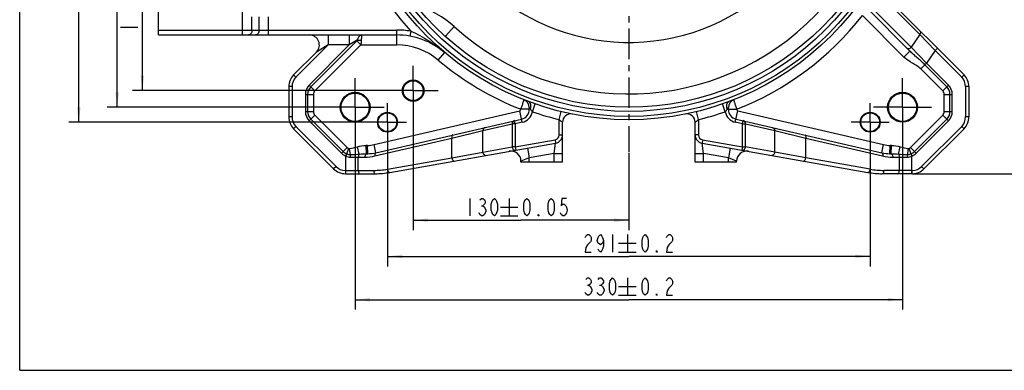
# Model space of a CAD drawing. Header units: millimetres. Extents: x 0 to 891, y 0 to 630.
# Tile 1 of 4: x 0 to 594, y 0 to 211. Entities that reach past the tile are written whole.
import ezdxf

# ---------------------------------------------------------------- set-up
doc = ezdxf.new("R2010")
doc.units = ezdxf.units.MM
doc.header["$LTSCALE"] = 49.005
doc.linetypes.add('CENTER', pattern=[0.6, 0.375, -0.075, 0.075, -0.075])
doc.layers.get('0').update_dxf_attribs({"linetype": 'CONTINUOUS'})
for name, color, linetype in [('0100180A0000_DXF_AXIS', 7, 'CONTINUOUS'), ('0100180A0000_DXF_DIMENSION', 7, 'CONTINUOUS'), ('0100180A0000_DXF_FORMAT', 7, 'CONTINUOUS'), ('0100180A0000DXF_CONTINUOUS_LINE', 7, 'CONTINUOUS')]:
    doc.layers.add(name, color=color, linetype=linetype)
doc.styles.get("Standard").update_dxf_attribs({"font": 'txt', "width": 0.7})
doc.dimstyles.new('DIMSTYLE_1', dxfattribs={"dimtxt": 10.5, "dimasz": 9, "dimexe": 2, "dimexo": 0.2, "dimgap": 0.875, "dimtad": 1, "dimdsep": 46, "dimtxsty": 'Standard', "dimblk": '_FILLED', "dimblk1": '_FILLED', "dimblk2": '_FILLED', "dimcen": 0.09, "dimclrt": 5, "dimazin": 2, "dimtp": 0.01, "dimtm": 0.01, "dimtfac": 1, "dimtofl": 0, "dimtmove": 0, "dimatfit": 3, "dimldrblk": '_FILLED', "dimfxl": 0, "dimtolj": 1, "dimarcsym": 0})
doc.dimstyles.new('DIMSTYLE_4', dxfattribs={"dimtxt": 10.5, "dimasz": 9, "dimexe": 2, "dimexo": 0.2, "dimgap": 0.875, "dimtad": 1, "dimdsep": 46, "dimtxsty": 'Standard', "dimblk": '_FILLED', "dimblk1": '_FILLED', "dimblk2": '_FILLED', "dimcen": 0.09, "dimclrt": 5, "dimazin": 2, "dimtol": 1, "dimtp": 0.05, "dimtm": 0.05, "dimtfac": 1, "dimtofl": 0, "dimtmove": 0, "dimatfit": 3, "dimldrblk": '_FILLED', "dimfxl": 0, "dimtolj": 1, "dimarcsym": 0})
doc.dimstyles.new('DIMSTYLE_5', dxfattribs={"dimtxt": 10.5, "dimasz": 9, "dimexe": 2, "dimexo": 0.2, "dimgap": 0.875, "dimtad": 1, "dimdsep": 46, "dimtxsty": 'Standard', "dimblk": '_FILLED', "dimblk1": '_FILLED', "dimblk2": '_FILLED', "dimcen": 0.09, "dimclrt": 5, "dimazin": 2, "dimtol": 1, "dimtp": 0.2, "dimtm": 0.2, "dimtfac": 1, "dimtofl": 0, "dimtmove": 0, "dimatfit": 3, "dimldrblk": '_FILLED', "dimfxl": 0, "dimtolj": 1, "dimarcsym": 0})

# ---------------------------------------------------------------- blocks, each defined once
blk = doc.blocks.new('_FILLED')
at = {"color": 0, "linetype": 'ByBlock'}
blk.add_solid([(0, 0), (-1, 0.117), (-1, -0.117)], dxfattribs=at)
blk = doc.blocks.new('*D5')
at = {"layer": '0100180A0000_DXF_DIMENSION', "color": 2, "linetype": 'Continuous'}
for p, q in [((67.93, 323.33), (120.99, 323.33)), ((73.93, 323.33), (73.93, 245.83)), ((73.93, 168.33), (73.93, 245.83)), ((236.59, 168.33), (67.93, 168.33))]:
    blk.add_line(p, q, dxfattribs=at)
at = {"layer": '0100180A0000_DXF_DIMENSION', "color": 2, "linetype": 'Continuous', "xscale": 9, "yscale": 9, "zscale": 9}
for p, rotation in [((73.93, 323.33), 90), ((73.93, 168.33), 270)]:
    blk.add_blockref('_FILLED', p, dxfattribs=dict(at, rotation=rotation))
blk = doc.blocks.new('*D6')
at = {"layer": '0100180A0000_DXF_DIMENSION', "color": 2, "linetype": 'Continuous'}
for p, q in [((201.59, 488.33), (52.78, 488.33)), ((58.78, 488.33), (58.78, 323.33)), ((58.78, 158.33), (58.78, 323.33)), ((201.59, 158.33), (52.78, 158.33))]:
    blk.add_line(p, q, dxfattribs=at)
at = {"layer": '0100180A0000_DXF_DIMENSION', "color": 2, "linetype": 'Continuous', "xscale": 9, "yscale": 9, "zscale": 9}
for p, rotation in [((58.78, 488.33), 90), ((58.78, 158.33), 270)]:
    blk.add_blockref('_FILLED', p, dxfattribs=dict(at, rotation=rotation))
blk = doc.blocks.new('*D7')
at = {"layer": '0100180A0000_DXF_DIMENSION', "color": 2, "linetype": 'Continuous'}
for p, q in [((221.09, 497.33), (29.65, 497.33)), ((35.65, 497.33), (35.65, 323.33)), ((35.65, 149.33), (35.65, 323.33)), ((221.09, 149.33), (29.65, 149.33))]:
    blk.add_line(p, q, dxfattribs=at)
at = {"layer": '0100180A0000_DXF_DIMENSION', "color": 2, "linetype": 'Continuous', "xscale": 9, "yscale": 9, "zscale": 9}
for p, rotation in [((35.65, 497.33), 90), ((35.65, 149.33), 270)]:
    blk.add_blockref('_FILLED', p, dxfattribs=dict(at, rotation=rotation))
blk = doc.blocks.new('*D8')
at = {"layer": '0100180A0000_DXF_DIMENSION', "color": 2, "linetype": 'Continuous'}
for p, q in [((202.19, 157.73), (202.19, 36.49)), ((532.19, 157.73), (532.19, 36.49)), ((202.19, 42.49), (367.19, 42.49)), ((532.19, 42.49), (367.19, 42.49))]:
    blk.add_line(p, q, dxfattribs=at)
at = {"layer": '0100180A0000_DXF_DIMENSION', "color": 2, "linetype": 'Continuous', "xscale": 9, "yscale": 9, "zscale": 9, "rotation": 180}
blk.add_blockref('_FILLED', (202.19, 42.49), dxfattribs=at)
at = {"layer": '0100180A0000_DXF_DIMENSION', "color": 2, "linetype": 'Continuous', "xscale": 9, "yscale": 9, "zscale": 9}
blk.add_blockref('_FILLED', (532.19, 42.49), dxfattribs=at)
blk = doc.blocks.new('*D9')
at = {"layer": '0100180A0000_DXF_DIMENSION', "color": 2, "linetype": 'Continuous'}
for p, q in [((221.69, 148.73), (221.69, 62.56)), ((512.69, 148.73), (512.69, 62.56)), ((221.69, 68.56), (367.19, 68.56)), ((512.69, 68.56), (367.19, 68.56))]:
    blk.add_line(p, q, dxfattribs=at)
at = {"layer": '0100180A0000_DXF_DIMENSION', "color": 2, "linetype": 'Continuous', "xscale": 9, "yscale": 9, "zscale": 9, "rotation": 180}
blk.add_blockref('_FILLED', (221.69, 68.56), dxfattribs=at)
at = {"layer": '0100180A0000_DXF_DIMENSION', "color": 2, "linetype": 'Continuous', "xscale": 9, "yscale": 9, "zscale": 9}
blk.add_blockref('_FILLED', (512.69, 68.56), dxfattribs=at)
blk = doc.blocks.new('*D10')
at = {"layer": '0100180A0000_DXF_DIMENSION', "color": 2, "linetype": 'Continuous'}
for p, q in [((237.19, 167.73), (237.19, 84.33)), ((367.19, 130.93), (367.19, 84.33)), ((237.19, 90.33), (302.19, 90.33)), ((367.19, 90.33), (302.19, 90.33))]:
    blk.add_line(p, q, dxfattribs=at)
at = {"layer": '0100180A0000_DXF_DIMENSION', "color": 2, "linetype": 'Continuous', "xscale": 9, "yscale": 9, "zscale": 9, "rotation": 180}
blk.add_blockref('_FILLED', (237.19, 90.33), dxfattribs=at)
at = {"layer": '0100180A0000_DXF_DIMENSION', "color": 2, "linetype": 'Continuous', "xscale": 9, "yscale": 9, "zscale": 9}
blk.add_blockref('_FILLED', (367.19, 90.33), dxfattribs=at)
blk = doc.blocks.new('*D14')
at = {"layer": '0100180A0000_DXF_DIMENSION', "color": 2, "linetype": 'Continuous'}
for p, q in [((538.34, 528.33), (636.69, 528.33)), ((630.69, 528.33), (630.69, 323.33)), ((630.69, 118.33), (630.69, 323.33)), ((538.34, 118.33), (636.69, 118.33))]:
    blk.add_line(p, q, dxfattribs=at)
at = {"layer": '0100180A0000_DXF_DIMENSION', "color": 2, "linetype": 'Continuous', "xscale": 9, "yscale": 9, "zscale": 9}
for p, rotation in [((630.69, 528.33), 90), ((630.69, 118.33), 270)]:
    blk.add_blockref('_FILLED', p, dxfattribs=dict(at, rotation=rotation))

msp = doc.modelspace()

# ---------------------------------------------------------------- linework, layer by layer
at = {"layer": '0100180A0000_DXF_AXIS', "color": 7, "linetype": 'CENTER'}
for p, q in [((367.189, 323.331), (367.189, 131.532)), ((237.189, 168.331), (237.189, 183.331)), ((202.189, 158.331), (202.189, 175.831)), ((532.189, 158.331), (532.189, 175.831)), ((237.189, 168.331), (222.189, 168.331)), ((237.189, 168.331), (252.189, 168.331)), ((237.189, 168.331), (237.189, 153.331)), ((221.689, 149.331), (221.689, 160.831)), ((512.689, 149.331), (512.689, 160.831)), ((202.189, 158.331), (184.689, 158.331)), ((202.189, 158.331), (219.689, 158.331)), ((202.189, 158.331), (202.189, 140.831)), ((532.189, 158.331), (514.689, 158.331)), ((532.189, 158.331), (549.689, 158.331)), ((532.189, 158.331), (532.189, 140.831)), ((221.689, 149.331), (210.189, 149.331)), ((221.689, 149.331), (233.189, 149.331)), ((221.689, 149.331), (221.689, 137.831)), ((512.689, 149.331), (501.189, 149.331)), ((512.689, 149.331), (524.189, 149.331)), ((512.689, 149.331), (512.689, 137.831))]:
    msp.add_line(p, q, dxfattribs=at)
at = {"layer": '0100180A0000_DXF_DIMENSION', "color": 5, "linetype": 'Continuous'}
for p, q in [((60.807, 206.53), (71.307, 206.53)), ((271.428, 103.453), (271.428, 92.953)), ((295.053, 103.453), (295.053, 92.953)), ((278.319, 99.078), (279.238, 99.078)), ((289.803, 98.203), (300.303, 98.203)), ((289.803, 92.953), (300.303, 92.953)), ((357.389, 81.685), (357.389, 71.185)), ((366.314, 81.685), (366.314, 71.185)), ((361.064, 76.435), (371.564, 76.435)), ((361.064, 71.185), (371.564, 71.185)), ((366.314, 55.617), (366.314, 45.117)), ((342.23, 51.242), (343.149, 51.242)), ((349.58, 51.242), (350.499, 51.242)), ((361.064, 50.367), (371.564, 50.367)), ((361.064, 45.117), (371.564, 45.117))]:
    msp.add_line(p, q, dxfattribs=at)
for points in [[(277.4, 102.578), (278.319, 103.453), (279.238, 103.453), (280.156, 102.578), (280.616, 101.703), (280.616, 100.828), (280.156, 99.953), (279.238, 99.078), (280.156, 98.203), (281.075, 96.453)], [(286.128, 92.953), (285.21, 93.828), (284.75, 94.703), (284.291, 96.453), (284.291, 99.953), (284.75, 101.703), (285.21, 102.578), (286.128, 103.453), (287.047, 102.578), (287.506, 101.703), (287.966, 99.953), (287.966, 96.453), (287.506, 94.703), (287.047, 93.828), (286.128, 92.953)], [(305.728, 92.953), (304.81, 93.828), (304.35, 94.703), (303.891, 96.453), (303.891, 99.953), (304.35, 101.703), (304.81, 102.578), (305.728, 103.453), (306.647, 102.578), (307.106, 101.703), (307.566, 99.953), (307.566, 96.453), (307.106, 94.703), (306.647, 93.828), (305.728, 92.953)], [(320.428, 92.953), (319.51, 93.828), (319.05, 94.703), (318.591, 96.453), (318.591, 99.953), (319.05, 101.703), (319.51, 102.578), (320.428, 103.453), (321.347, 102.578), (321.806, 101.703), (322.266, 99.953), (322.266, 96.453), (321.806, 94.703), (321.347, 93.828), (320.428, 92.953)], [(329.616, 103.453), (326.86, 103.453), (326.4, 99.078), (327.319, 99.953), (328.238, 99.953), (329.156, 99.078), (329.616, 98.203), (330.075, 96.453), (329.616, 94.703), (329.156, 93.828), (328.238, 92.953), (327.319, 92.953), (326.4, 93.828), (325.941, 94.703)], [(281.075, 96.453), (281.075, 95.578), (280.156, 93.828)], [(280.156, 93.828), (279.238, 92.953), (278.319, 92.953), (277.4, 93.828), (276.941, 94.703)], [(313.078, 92.953), (312.619, 92.953), (312.619, 93.828), (313.078, 92.953)], [(340.852, 79.935), (341.311, 80.81), (342.23, 81.685), (343.149, 81.685), (344.068, 80.81), (344.527, 79.935), (344.527, 78.185), (344.068, 77.31), (342.23, 75.56)], [(351.877, 78.185), (351.418, 76.435), (350.039, 75.56), (348.661, 76.435), (348.202, 78.185), (348.661, 79.935), (349.121, 80.81), (350.039, 81.685), (350.958, 80.81), (351.418, 79.935), (351.877, 78.185), (351.877, 74.685), (351.418, 72.935), (350.958, 72.06), (350.039, 71.185), (349.121, 72.06), (348.661, 72.935)], [(376.989, 71.185), (376.071, 72.06), (375.611, 72.935), (375.152, 74.685), (375.152, 78.185), (375.611, 79.935), (376.071, 80.81), (376.989, 81.685), (377.908, 80.81), (378.368, 79.935), (378.827, 78.185), (378.827, 74.685), (378.368, 72.935), (377.908, 72.06), (376.989, 71.185)], [(389.852, 79.935), (390.311, 80.81), (391.23, 81.685), (392.149, 81.685), (393.068, 80.81), (393.527, 79.935), (393.527, 78.185), (393.068, 77.31), (391.23, 75.56)], [(342.23, 75.56), (341.311, 73.81), (340.852, 71.185), (344.527, 71.185)], [(384.339, 71.185), (383.88, 71.185), (383.88, 72.06), (384.339, 71.185)], [(391.23, 75.56), (390.311, 73.81), (389.852, 71.185), (393.527, 71.185)], [(341.311, 54.742), (342.23, 55.617), (343.149, 55.617), (344.068, 54.742), (344.527, 53.867), (344.527, 52.992), (344.068, 52.117), (343.149, 51.242), (344.068, 50.367)], [(348.661, 54.742), (349.58, 55.617), (350.499, 55.617), (351.418, 54.742), (351.877, 53.867), (351.877, 52.992), (351.418, 52.117), (350.499, 51.242), (351.418, 50.367), (352.336, 48.617)], [(357.389, 45.117), (356.471, 45.992), (356.011, 46.867), (355.552, 48.617), (355.552, 52.117), (356.011, 53.867), (356.471, 54.742), (357.389, 55.617), (358.308, 54.742), (358.768, 53.867), (359.227, 52.117), (359.227, 48.617), (358.768, 46.867), (358.308, 45.992), (357.389, 45.117)], [(376.989, 45.117), (376.071, 45.992), (375.611, 46.867), (375.152, 48.617), (375.152, 52.117), (375.611, 53.867), (376.071, 54.742), (376.989, 55.617), (377.908, 54.742), (378.368, 53.867), (378.827, 52.117), (378.827, 48.617), (378.368, 46.867), (377.908, 45.992), (376.989, 45.117)], [(389.852, 53.867), (390.311, 54.742), (391.23, 55.617), (392.149, 55.617), (393.068, 54.742), (393.527, 53.867), (393.527, 52.117), (393.068, 51.242), (391.23, 49.492)], [(344.986, 47.742), (344.068, 45.992), (343.149, 45.117), (342.23, 45.117), (341.311, 45.992), (340.852, 46.867)], [(344.068, 50.367), (344.986, 48.617), (344.986, 47.742)], [(352.336, 48.617), (352.336, 47.742), (351.418, 45.992)], [(391.23, 49.492), (390.311, 47.742), (389.852, 45.117), (393.527, 45.117)], [(351.418, 45.992), (350.499, 45.117), (349.58, 45.117), (348.661, 45.992), (348.202, 46.867)], [(384.339, 45.117), (383.88, 45.117), (383.88, 45.992), (384.339, 45.117)]]:
    msp.add_lwpolyline(points, dxfattribs=at)
at = {"layer": '0100180A0000_DXF_FORMAT', "color": 7, "linetype": 'Continuous'}
for q in [(0, 630), (891, 0)]:
    msp.add_line((0, 0), q, dxfattribs=at)
at = {"layer": '0100180A0000DXF_CONTINUOUS_LINE', "color": 7, "linetype": 'Continuous'}
for p, q in [((83.689, 201.831), (83.689, 444.831)), ((516.885, 230.204), (569.261, 177.828)), ((536.597, 192.107), (510.825, 217.879)), ((83.689, 201.831), (227.247, 201.831)), ((178.878, 191.588), (165.118, 177.828)), ((162.189, 170.757), (162.189, 152.473)), ((572.189, 170.757), (572.189, 152.473)), ((307.189, 158.16), (307.189, 157.091)), ((427.189, 157.091), (427.189, 158.16)), ((214.725, 130.972), (302.539, 151.245)), ((327.189, 125.331), (327.189, 149.316)), ((407.189, 125.331), (407.189, 149.316)), ((431.84, 151.245), (519.654, 130.972)), ((165.118, 145.402), (189.261, 121.26)), ((569.261, 145.402), (545.118, 121.26)), ((223.066, 119.09), (323.058, 136.722)), ((411.321, 136.722), (511.313, 119.09)), ((302.189, 125.331), (302.189, 125.891)), ((327.189, 125.331), (302.189, 125.331)), ((432.189, 125.331), (407.189, 125.331)), ((432.189, 125.331), (432.189, 125.891)), ((196.332, 118.331), (214.384, 118.331)), ((538.047, 118.331), (519.995, 118.331))]:
    msp.add_line(p, q, dxfattribs=at)
at = {"layer": '0100180A0000DXF_CONTINUOUS_LINE', "color": 9, "linetype": 'Continuous'}
for p, q in [((513.7, 231.052), (542.542, 202.209)), ((537.474, 194.55), (508.605, 223.418)), ((134.376, 201.831), (134.376, 215.831)), ((140.033, 204.831), (140.033, 212.831)), ((144.346, 204.831), (144.346, 212.831)), ((150.003, 201.831), (150.003, 212.834)), ((533.06, 188.573), (508.002, 213.631)), ((83.689, 204.831), (227.247, 204.831)), ((185.949, 201.831), (185.949, 195.831)), ((198.677, 201.831), (198.677, 195.831)), ((227.247, 195.831), (227.247, 204.831)), ((235.717, 204.077), (235.188, 201.125)), ((261.912, 206.859), (256.848, 201.256)), ((542.542, 202.209), (537.474, 194.55)), ((542.542, 202.209), (551.768, 192.492)), ((203.131, 198.305), (175.522, 170.696)), ((203.495, 198.722), (198.677, 195.831)), ((203.131, 198.305), (205.605, 195.831)), ((185.949, 195.831), (166.533, 176.414)), ((198.677, 195.831), (174.533, 171.686)), ((205.606, 195.831), (177.997, 168.222)), ((185.949, 195.831), (178.878, 191.588)), ((198.677, 195.831), (185.949, 195.831)), ((205.606, 195.831), (227.247, 195.831)), ((252.34, 186.686), (256.2, 191.279)), ((536.596, 192.108), (533.06, 188.573)), ((546.7, 184.832), (537.474, 194.55)), ((551.768, 192.492), (546.7, 184.832)), ((553.182, 193.907), (551.768, 192.493)), ((551.768, 192.492), (567.846, 176.414)), ((546.7, 184.833), (543.235, 181.369)), ((559.846, 171.686), (546.7, 184.832)), ((556.382, 168.222), (543.235, 181.369)), ((558.857, 170.696), (545.71, 183.843)), ((166.533, 176.414), (165.118, 177.828)), ((569.261, 177.828), (567.846, 176.414)), ((164.189, 170.757), (162.189, 170.757)), ((164.189, 170.757), (164.189, 152.473)), ((177.997, 168.222), (174.533, 171.686)), ((556.382, 168.222), (559.846, 171.686)), ((572.189, 170.757), (570.189, 170.757)), ((570.189, 170.757), (570.189, 152.473)), ((172.189, 166.029), (172.189, 155.787)), ((172.189, 166.029), (177.088, 166.029)), ((173.589, 166.029), (173.589, 155.787)), ((177.088, 166.029), (177.088, 155.787)), ((309.053, 155.621), (310.691, 160.346)), ((425.326, 155.621), (423.688, 160.346)), ((557.291, 166.029), (562.189, 166.029)), ((557.291, 155.787), (557.291, 166.029)), ((560.79, 155.787), (560.79, 166.029)), ((562.189, 155.787), (562.189, 166.029)), ((172.189, 155.787), (177.088, 155.787)), ((213.6, 135.843), (301.414, 156.117)), ((302.989, 149.296), (301.414, 156.117)), ((307.985, 157.091), (307.189, 157.091)), ((325.189, 150.871), (326.373, 155.729)), ((409.189, 150.871), (408.006, 155.729)), ((426.394, 157.091), (427.189, 157.091)), ((431.39, 149.296), (432.965, 156.117)), ((432.965, 156.117), (520.779, 135.843)), ((557.291, 155.787), (562.189, 155.787)), ((164.189, 152.473), (162.189, 152.473)), ((174.533, 150.13), (177.997, 153.594)), ((174.533, 150.13), (193.988, 130.674)), ((175.522, 151.12), (194.978, 131.664)), ((177.997, 153.594), (197.453, 134.138)), ((298.724, 148.312), (298.274, 150.26)), ((302.989, 149.296), (298.724, 148.312)), ((325.189, 141.646), (325.19, 150.871)), ((409.189, 150.871), (409.189, 141.646)), ((435.655, 148.312), (431.39, 149.296)), ((435.655, 148.312), (436.105, 150.26)), ((536.926, 134.138), (556.382, 153.594)), ((539.401, 131.664), (558.857, 151.12)), ((540.39, 130.674), (559.846, 150.13)), ((556.382, 153.594), (559.846, 150.13)), ((572.189, 152.473), (570.189, 152.473)), ((166.533, 146.816), (165.118, 145.402)), ((166.533, 146.816), (190.675, 122.674)), ((260.567, 139.733), (279.205, 144.251)), ((279.205, 144.251), (296.792, 148.312)), ((279.205, 131.361), (279.205, 144.251)), ((298.724, 148.312), (296.792, 148.312)), ((296.792, 148.312), (296.792, 134.462)), ((298.724, 148.312), (298.724, 134.462)), ((435.655, 148.312), (437.587, 148.312)), ((435.655, 134.462), (435.655, 148.312)), ((437.587, 148.312), (455.174, 144.251)), ((437.587, 134.462), (437.587, 148.312)), ((455.174, 131.361), (455.174, 144.251)), ((455.174, 144.251), (473.812, 139.733)), ((567.846, 146.816), (543.704, 122.674)), ((569.261, 145.402), (567.846, 146.816)), ((214.175, 129.023), (260.567, 139.733)), ((260.567, 127.91), (260.567, 139.733)), ((298.724, 134.462), (322.71, 138.691)), ((322.19, 130.476), (323.058, 136.722)), ((322.71, 138.691), (323.058, 136.722)), ((325.189, 141.646), (327.189, 141.646)), ((409.189, 141.646), (407.189, 141.646)), ((411.669, 138.691), (411.321, 136.722)), ((412.189, 130.477), (411.321, 136.722)), ((411.669, 138.691), (435.655, 134.462)), ((473.812, 139.733), (520.204, 129.023)), ((473.812, 127.91), (473.812, 139.733)), ((193.988, 130.674), (197.453, 134.138)), ((196.634, 128.919), (198.479, 133.457)), ((199.402, 129.785), (198.793, 133.419)), ((204.685, 130.118), (203.563, 134.585)), ((209.03, 130.326), (208.851, 135.313)), ((209.794, 130.34), (209.656, 135.339)), ((214.725, 130.972), (213.6, 135.843)), ((260.567, 127.91), (279.205, 131.361)), ((279.205, 131.361), (296.792, 134.462)), ((298.724, 134.462), (296.792, 134.462)), ((298.724, 134.462), (299.071, 132.492)), ((306.148, 133.74), (307.189, 127.831)), ((428.231, 133.74), (427.189, 127.831)), ((435.655, 134.462), (435.308, 132.492)), ((435.655, 134.462), (437.587, 134.462)), ((455.174, 131.361), (437.587, 134.462)), ((473.812, 127.91), (455.174, 131.361)), ((519.654, 130.972), (520.779, 135.843)), ((524.585, 130.34), (524.723, 135.339)), ((525.349, 130.326), (525.528, 135.313)), ((529.694, 130.118), (530.816, 134.585)), ((535.9, 133.457), (537.745, 128.919)), ((536.926, 134.138), (540.39, 130.674)), ((196.634, 118.331), (196.635, 128.919)), ((199.291, 128.331), (208.101, 128.331)), ((204.134, 120.331), (204.134, 128.331)), ((221.719, 121.06), (260.567, 127.91)), ((307.189, 127.831), (302.189, 125.892)), ((322.189, 130.476), (307.189, 127.831)), ((307.189, 125.331), (307.189, 127.831)), ((322.189, 130.476), (327.189, 130.476)), ((322.189, 125.331), (322.189, 130.476)), ((407.189, 130.476), (412.189, 130.476)), ((427.19, 127.831), (412.189, 130.477)), ((412.189, 125.331), (412.189, 130.477)), ((427.189, 125.331), (427.19, 127.831)), ((432.066, 125.939), (427.19, 127.831)), ((432.189, 125.891), (432.066, 125.939)), ((512.66, 121.06), (473.812, 127.91)), ((526.278, 128.331), (535.088, 128.331)), ((530.245, 128.331), (530.245, 120.331)), ((537.745, 118.331), (537.744, 128.919)), ((190.675, 122.674), (189.261, 121.26)), ((196.332, 120.331), (213.384, 120.331)), ((196.332, 120.331), (196.332, 118.331)), ((538.047, 120.331), (520.995, 120.331)), ((538.047, 118.331), (538.047, 120.331)), ((545.118, 121.26), (543.704, 122.674))]:
    msp.add_line(p, q, dxfattribs=at)
at = {"layer": '0100180A0000DXF_CONTINUOUS_LINE', "color": 7, "linetype": 'Continuous'}
for centre, radius in [((367.189, 323.331), 172.5), ((367.189, 323.331), 167.5), ((367.189, 323.331), 165), ((237.189, 168.331), 6.5), ((237.189, 168.331), 6), ((202.189, 158.331), 9), ((202.189, 158.331), 8.5), ((532.189, 158.331), 9), ((532.189, 158.331), 8.5), ((221.689, 149.331), 6), ((221.689, 149.331), 5.625), ((512.689, 149.331), 6), ((512.689, 149.331), 5.625)]:
    msp.add_circle(centre, radius, dxfattribs=at)
at = {"layer": '0100180A0000DXF_CONTINUOUS_LINE', "color": 9, "linetype": 'Continuous'}
msp.add_circle((367.189, 323.331), 170.5, dxfattribs=at)
for centre, radius, start, end in [((367.189, 323.331), 157, 227.890141, 132.109859), ((367.189, 323.331), 126, 188.21316, 171.786839), ((367.189, 323.331), 177.5, 137.78992, 222.210123), ((223.02, 163.831), 58, 47.890141, 73.3629), ((367.189, 323.331), 178.5, 291.355019, 322.079666), ((227.247, 156.831), 48, 79.834861, 90), ((227.247, 156.831), 39, 49.95303, 90), ((367.189, 323.331), 178.5, 229.95303, 248.644981), ((172.189, 170.757), 8, 135, 180), ((562.189, 170.757), 8, 0, 45), ((180.189, 166.029), 8, 135, 180), ((180.189, 166.029), 6.6, 135, 180), ((180.189, 166.029), 3.101, 135, 180), ((554.189, 166.029), 3.101, 0, 45), ((554.189, 166.029), 6.6, 0, 45), ((554.189, 166.029), 8, 0, 45), ((180.189, 155.787), 8, 180, 225), ((180.189, 155.787), 6.6, 180, 225), ((180.189, 155.787), 3.101, 180, 225), ((301.189, 157.091), 1, 283, 359.709693), ((301.189, 157.091), 8, 283, 349.412522), ((353.686, 191.964), 57.486, 216.971696, 217.345729), ((367.189, 323.331), 177.5, 250.881202, 256.312892), ((367.189, 323.331), 177.5, 283.687108, 289.118798), ((433.189, 157.091), 8, 190.587477, 257), ((380.424, 192.17), 57.825, 322.653728, 323.374023), ((433.189, 157.091), 1, 180.290308, 257), ((554.189, 155.787), 3.101, 315, 360), ((554.189, 155.787), 6.6, 315, 360), ((554.189, 155.787), 8, 315, 360), ((172.189, 152.473), 8, 180, 225), ((562.189, 152.473), 8, 315, 360), ((322.189, 141.646), 3, 280, 360), ((412.189, 141.646), 3, 180, 260), ((199.645, 136.331), 8, 225, 247.893364), ((199.645, 136.331), 6.6, 225, 247.890748), ((199.645, 136.331), 3.101, 225, 247.908188), ((212.409, 35.855), 99.521, 91.585364, 92.048593), ((209.101, 155.331), 20, 271.589072, 283), ((525.278, 155.331), 20, 257, 268.410928), ((521.971, 35.883), 99.493, 87.951313, 88.414674), ((1670.294, -58.767), 1150.868, 170.387026, 170.570483), ((534.734, 136.331), 3.101, 292.090219, 315), ((534.734, 136.331), 6.6, 292.109171, 315), ((534.734, 136.331), 8, 292.107011, 315), ((208.091, 155.419), 27.088, 270.021147, 282.978853), ((208.544, 175.459), 45.136, 270.616535, 271.587252), ((526.288, 155.419), 27.088, 257.021147, 269.978853), ((525.835, 175.461), 45.138, 268.412702, 269.383378), ((196.332, 128.331), 8, 225, 270), ((213.376, 168.422), 48.091, 270.00949, 279.99051), ((521.003, 168.423), 48.093, 260.009652, 269.990348), ((538.047, 128.331), 8, 270, 315)]:
    msp.add_arc(centre, radius, start, end, dxfattribs=at)
at = {"layer": '0100180A0000DXF_CONTINUOUS_LINE', "color": 7, "linetype": 'Continuous'}
for centre, radius, start, end in [((174.636, 195.831), 6, 315, 90), ((227.247, 156.831), 45, 49.95303, 90), ((172.189, 170.757), 10, 135, 180), ((562.189, 170.757), 10, 0, 45), ((302.189, 158.16), 5, 0.00001, 68.518744), ((432.189, 158.16), 5, 111.481278, 180), ((301.189, 157.091), 6, 283, 360), ((433.189, 157.091), 6, 180, 257), ((172.189, 152.473), 10, 180, 225), ((332.189, 149.316), 5, 78.627718, 180), ((402.19, 149.316), 5, 0.000162, 101.373305), ((562.189, 152.473), 10, 315, 360), ((322.189, 141.646), 5, 280, 360), ((412.189, 141.646), 5, 180, 260), ((209.101, 155.331), 25, 271.589036, 283.000167), ((296.189, 125.891), 6, 0, 100), ((438.189, 125.891), 6, 80, 179.999967), ((525.278, 155.331), 25, 256.999857, 268.410953), ((196.332, 128.331), 10, 225, 270), ((214.384, 168.331), 50, 270, 280), ((519.995, 168.331), 50, 260, 270), ((538.047, 128.331), 10, 270, 315)]:
    msp.add_arc(centre, radius, start, end, dxfattribs=at)
at = {"layer": '0100180A0000DXF_CONTINUOUS_LINE', "color": 9, "linetype": 'Continuous'}
for points, knots in [([(140.033, 204.831), (140.033, 204.444), (139.932, 203.694), (139.488, 202.712), (138.796, 202.013), (138.192, 201.831), (137.911, 201.831)], [0, 0, 0, 0, 0.2879697, 0.5553441, 0.7905332, 1, 1, 1, 1]), ([(144.346, 204.831), (144.346, 204.444), (144.245, 203.694), (143.801, 202.712), (143.11, 202.013), (142.506, 201.831), (142.225, 201.831)], [0, 0, 0, 0, 0.2879697, 0.5553441, 0.7905332, 1, 1, 1, 1]), ([(206.161, 201.831), (205.89, 201.83), (205.11, 201.591), (204.126, 200.452), (203.68, 199.359), (203.495, 198.722)], [0, 0, 0, 0, 0.1874299, 0.5396247, 1, 1, 1, 1]), ([(206.161, 201.831), (206.138, 201.83), (206.103, 201.736), (206.079, 201.592), (206.041, 201.321), (206.009, 200.967), (205.977, 200.515), (205.937, 199.758), (205.916, 199.15), (205.904, 198.722)], [0, 0, 0, 0, 0.0216432, 0.0735195, 0.1579393, 0.2734974, 0.4181966, 0.5896201, 1, 1, 1, 1]), ([(235.718, 204.077), (239.5, 202.544), (246.646, 198.674), (253.144, 193.848), (256.2, 191.279)], [0, 0, 0, 0, 0.5054401, 1, 1, 1, 1]), ([(542.505, 204.584), (542.789, 204.299), (543.127, 203.42), (542.804, 202.565), (542.542, 202.209)], [0, 0, 0, 0, 0.4768986, 1, 1, 1, 1]), ([(203.495, 198.722), (203.683, 198.749), (204.484, 198.832), (205.295, 198.799), (205.904, 198.722)], [0, 0, 0, 0, 0.2364228, 1, 1, 1, 1]), ([(205.904, 198.722), (205.898, 198.493), (205.848, 197.525), (205.725, 196.562), (205.606, 195.831)], [0, 0, 0, 0, 0.2359122, 1, 1, 1, 1]), ([(534.608, 194.096), (534.786, 193.918), (535.256, 193.645), (536.36, 193.591), (537.143, 194.099), (537.474, 194.55)], [0, 0, 0, 0, 0.2341793, 0.4804859, 1, 1, 1, 1]), ([(545.71, 183.843), (544.206, 185.347), (541.878, 187.455), (538.76, 190.115), (537.28, 191.425), (536.598, 192.106)], [0, 0, 0, 0, 0.5186275, 0.764858, 1, 1, 1, 1]), ([(543.235, 181.369), (542.5, 182.105), (540.825, 183.375), (537.211, 185.411), (534.53, 187.103), (533.06, 188.573)], [0, 0, 0, 0, 0.2500869, 0.5004883, 1, 1, 1, 1]), ([(302.189, 157.086), (302.307, 157.458), (302.54, 158.189), (302.878, 159.249), (303.19, 160.226), (303.465, 161.082), (303.665, 161.706), (303.798, 162.119), (303.875, 162.362), (303.936, 162.541), (303.978, 162.701), (304.007, 162.742), (304.016, 162.822), (304.02, 162.813)], [0, 0, 0, 0, 0.1947302, 0.3823883, 0.5551842, 0.706709, 0.8311974, 0.8816909, 0.9237191, 0.9568541, 0.980739, 0.9951786, 1, 1, 1, 1]), ([(307.986, 157.091), (308.11, 157.613), (308.252, 158.623), (308.122, 160.036), (307.643, 161.172), (307.04, 161.657), (306.727, 161.774)], [0, 0, 0, 0, 0.3083908, 0.5809577, 0.8079357, 1, 1, 1, 1]), ([(426.394, 157.091), (426.269, 157.613), (426.127, 158.623), (426.257, 160.037), (426.736, 161.173), (427.339, 161.657), (427.652, 161.774)], [0, 0, 0, 0, 0.3083805, 0.580948, 0.8079334, 1, 1, 1, 1]), ([(430.358, 162.813), (430.363, 162.822), (430.371, 162.742), (430.401, 162.701), (430.443, 162.541), (430.504, 162.362), (430.581, 162.119), (430.714, 161.706), (430.914, 161.082), (431.189, 160.226), (431.501, 159.249), (431.839, 158.189), (432.072, 157.458), (432.189, 157.086)], [0, 0, 0, 0, 0.0048214, 0.019261, 0.0431459, 0.0762809, 0.1183091, 0.1688026, 0.293291, 0.4448158, 0.6176117, 0.8052698, 1, 1, 1, 1]), ([(307.189, 157.091), (307.189, 157.099), (307.138, 157.083), (307.085, 157.101), (306.955, 157.092), (306.795, 157.097), (306.584, 157.096), (306.224, 157.097), (305.68, 157.096), (304.932, 157.096), (304.078, 157.093), (303.152, 157.088), (302.514, 157.086), (302.189, 157.086)], [0, 0, 0, 0, 0.0048574, 0.0192834, 0.043102, 0.0761321, 0.1181326, 0.168622, 0.2929023, 0.4443681, 0.6173216, 0.8053162, 1, 1, 1, 1]), ([(307.189, 158.16), (307.183, 158.187), (307.291, 157.998), (307.367, 157.93), (307.561, 157.65), (307.687, 157.486), (307.759, 157.39)], [0, 0, 0, 0, 0.08409, 0.3092495, 0.6266211, 1, 1, 1, 1]), ([(307.985, 157.091), (308.101, 156.813), (308.38, 156.263), (308.81, 155.813), (309.053, 155.621)], [0, 0, 0, 0, 0.4934639, 1, 1, 1, 1]), ([(425.326, 155.621), (425.569, 155.813), (426.001, 156.262), (426.276, 156.814), (426.394, 157.091)], [0, 0, 0, 0, 0.5065354, 1, 1, 1, 1]), ([(426.831, 157.672), (426.878, 157.735), (426.96, 157.842), (427.081, 158.021), (427.131, 158.063), (427.191, 158.176), (427.189, 158.16)], [0, 0, 0, 0, 0.390725, 0.7077632, 0.9215324, 1, 1, 1, 1]), ([(427.189, 157.091), (427.189, 157.083), (427.241, 157.098), (427.294, 157.081), (427.424, 157.088), (427.584, 157.083), (427.795, 157.083), (428.155, 157.081), (428.699, 157.08), (429.447, 157.079), (430.301, 157.08), (431.227, 157.082), (431.865, 157.085), (432.189, 157.086)], [0, 0, 0, 0, 0.0048629, 0.0192913, 0.0431112, 0.0761423, 0.1181432, 0.1686326, 0.2929119, 0.4443759, 0.6173269, 0.8053182, 1, 1, 1, 1]), ([(298.274, 150.26), (297.857, 150.164), (297.062, 149.649), (296.786, 148.75), (296.792, 148.312)], [0, 0, 0, 0, 0.4940981, 1, 1, 1, 1]), ([(325.19, 150.871), (325.414, 150.68), (325.748, 150.403), (326.191, 150.054), (326.495, 149.822), (326.76, 149.623), (326.953, 149.485), (327.071, 149.398), (327.135, 149.358), (327.164, 149.327), (327.189, 149.321), (327.189, 149.316)], [0, 0, 0, 0, 0.3486243, 0.5141338, 0.6671875, 0.8010041, 0.9070457, 0.946712, 0.97591, 0.9938751, 1, 1, 1, 1]), ([(407.189, 149.316), (407.19, 149.321), (407.215, 149.327), (407.244, 149.358), (407.308, 149.398), (407.426, 149.486), (407.619, 149.623), (407.884, 149.822), (408.188, 150.054), (408.631, 150.403), (408.965, 150.68), (409.189, 150.871)], [0, 0, 0, 0, 0.0061251, 0.024091, 0.0532898, 0.0929565, 0.1989981, 0.3328141, 0.4858673, 0.6513766, 1, 1, 1, 1]), ([(437.587, 148.312), (437.593, 148.749), (437.317, 149.648), (436.522, 150.164), (436.105, 150.26)], [0, 0, 0, 0, 0.5052532, 1, 1, 1, 1]), ([(280.687, 146.2), (280.27, 146.104), (279.474, 145.589), (279.198, 144.689), (279.205, 144.251)], [0, 0, 0, 0, 0.4944011, 1, 1, 1, 1]), ([(453.692, 146.2), (454.109, 146.104), (454.905, 145.589), (455.181, 144.689), (455.174, 144.251)], [0, 0, 0, 0, 0.4944011, 1, 1, 1, 1]), ([(261.118, 141.682), (260.849, 141.62), (260.556, 141.099), (260.495, 140.409), (260.528, 139.964), (260.568, 139.733)], [0, 0, 0, 0, 0.3863975, 0.6729531, 1, 1, 1, 1]), ([(473.261, 141.682), (473.53, 141.62), (473.823, 141.099), (473.884, 140.409), (473.851, 139.964), (473.811, 139.733)], [0, 0, 0, 0, 0.3863974, 0.6729531, 1, 1, 1, 1]), ([(214.725, 130.972), (214.456, 130.909), (214.163, 130.388), (214.102, 129.698), (214.135, 129.253), (214.175, 129.023)], [0, 0, 0, 0, 0.3863974, 0.6729531, 1, 1, 1, 1]), ([(279.205, 131.361), (279.208, 131.073), (279.337, 130.494), (279.864, 129.79), (280.629, 129.372), (281.21, 129.343), (281.484, 129.391)], [0, 0, 0, 0, 0.253979, 0.5060785, 0.7544882, 1, 1, 1, 1]), ([(296.792, 134.462), (296.796, 134.175), (296.925, 133.596), (297.451, 132.892), (298.216, 132.474), (298.797, 132.444), (299.071, 132.492)], [0, 0, 0, 0, 0.2537471, 0.5057746, 0.754273, 1, 1, 1, 1]), ([(435.308, 132.492), (435.581, 132.444), (436.162, 132.473), (436.926, 132.891), (437.454, 133.595), (437.583, 134.174), (437.587, 134.462)], [0, 0, 0, 0, 0.2452853, 0.4936147, 0.745794, 1, 1, 1, 1]), ([(452.895, 129.391), (453.169, 129.343), (453.75, 129.372), (454.515, 129.79), (455.041, 130.494), (455.171, 131.073), (455.174, 131.361)], [0, 0, 0, 0, 0.2455118, 0.4939215, 0.746021, 1, 1, 1, 1]), ([(519.654, 130.972), (519.923, 130.909), (520.216, 130.388), (520.277, 129.698), (520.244, 129.253), (520.204, 129.023)], [0, 0, 0, 0, 0.3863974, 0.6729531, 1, 1, 1, 1]), ([(199.402, 129.785), (199.383, 129.683), (199.312, 129.201), (199.291, 128.714), (199.291, 128.331)], [0, 0, 0, 0, 0.2127147, 1, 1, 1, 1]), ([(199.402, 129.785), (199.853, 129.802), (201.616, 129.884), (203.376, 130.018), (204.686, 130.118)], [0, 0, 0, 0, 0.2558452, 1, 1, 1, 1]), ([(204.686, 130.118), (204.488, 129.919), (204.213, 129.316), (204.134, 128.684), (204.134, 128.331)], [0, 0, 0, 0, 0.4420885, 1, 1, 1, 1]), ([(209.03, 130.326), (208.728, 130.283), (208.348, 129.769), (208.148, 129.048), (208.101, 128.576), (208.101, 128.331)], [0, 0, 0, 0, 0.3955942, 0.6820707, 1, 1, 1, 1]), ([(260.568, 127.91), (260.603, 127.64), (260.731, 127.124), (261.056, 126.382), (261.595, 125.884), (261.915, 125.941)], [0, 0, 0, 0, 0.3232723, 0.6146833, 1, 1, 1, 1]), ([(472.464, 125.941), (472.784, 125.884), (473.323, 126.382), (473.648, 127.124), (473.776, 127.64), (473.811, 127.91)], [0, 0, 0, 0, 0.3853167, 0.6767277, 1, 1, 1, 1]), ([(525.349, 130.326), (525.651, 130.283), (526.031, 129.769), (526.231, 129.048), (526.278, 128.576), (526.278, 128.331)], [0, 0, 0, 0, 0.3955942, 0.6820707, 1, 1, 1, 1]), ([(529.694, 130.118), (530.122, 130.085), (531.881, 129.95), (533.643, 129.836), (534.977, 129.785)], [0, 0, 0, 0, 0.2434774, 1, 1, 1, 1]), ([(529.694, 130.118), (529.891, 129.919), (530.166, 129.316), (530.245, 128.684), (530.245, 128.331)], [0, 0, 0, 0, 0.441994, 1, 1, 1, 1]), ([(534.977, 129.785), (534.996, 129.683), (535.067, 129.201), (535.088, 128.714), (535.088, 128.331)], [0, 0, 0, 0, 0.2127179, 1, 1, 1, 1]), ([(204.134, 120.331), (204.134, 120.074), (204.186, 119.583), (204.394, 118.848), (204.828, 118.331), (205.134, 118.331)], [0, 0, 0, 0, 0.3243314, 0.6128019, 1, 1, 1, 1]), ([(213.384, 120.331), (213.384, 120.075), (213.436, 119.583), (213.643, 118.848), (214.078, 118.331), (214.384, 118.331)], [0, 0, 0, 0, 0.3239189, 0.6128234, 1, 1, 1, 1]), ([(221.719, 121.06), (221.754, 120.79), (221.882, 120.274), (222.207, 119.532), (222.746, 119.034), (223.066, 119.09)], [0, 0, 0, 0, 0.3232723, 0.6146833, 1, 1, 1, 1]), ([(511.313, 119.09), (511.633, 119.034), (512.172, 119.532), (512.497, 120.274), (512.624, 120.79), (512.66, 121.06)], [0, 0, 0, 0, 0.3853167, 0.6767277, 1, 1, 1, 1]), ([(519.995, 118.331), (520.301, 118.331), (520.736, 118.848), (520.943, 119.583), (520.995, 120.075), (520.995, 120.331)], [0, 0, 0, 0, 0.3871766, 0.6760811, 1, 1, 1, 1]), ([(529.245, 118.331), (529.551, 118.331), (529.985, 118.848), (530.193, 119.583), (530.245, 120.074), (530.245, 120.331)], [0, 0, 0, 0, 0.3871981, 0.6756686, 1, 1, 1, 1])]:
    msp.add_open_spline(points, degree=3, knots=knots, dxfattribs=at)
for points in [[(203.495, 198.722), (203.394, 198.568), (203.262, 198.436), (203.131, 198.305)], [(198.479, 133.457), (198.577, 133.418), (198.689, 133.401), (198.793, 133.419)], [(198.793, 133.419), (200.407, 133.689), (201.975, 134.186), (203.563, 134.585)], [(203.563, 134.585), (205.288, 135.019), (207.073, 135.249), (208.851, 135.313)], [(525.528, 135.313), (527.306, 135.249), (529.091, 135.019), (530.816, 134.585)], [(530.816, 134.585), (532.404, 134.186), (533.972, 133.689), (535.586, 133.419)], [(535.586, 133.419), (535.69, 133.401), (535.802, 133.418), (535.9, 133.457)], [(196.635, 128.919), (197.458, 128.539), (198.384, 128.33), (199.291, 128.331)], [(197.161, 130.216), (197.866, 129.929), (198.641, 129.78), (199.402, 129.785)], [(204.686, 130.118), (206.13, 130.244), (207.58, 130.308), (209.03, 130.326)], [(525.349, 130.326), (526.799, 130.308), (528.249, 130.244), (529.694, 130.118)], [(534.977, 129.785), (535.738, 129.779), (536.513, 129.929), (537.218, 130.216)], [(535.088, 128.331), (535.995, 128.33), (536.921, 128.539), (537.744, 128.919)]]:
    msp.add_open_spline(points, degree=3, dxfattribs=at)

# ---------------------------------------------------------------- dimensions: what is measured, and where the dimension line sits
at = {"layer": '0100180A0000_DXF_DIMENSION', "color": 2, "linetype": 'Continuous'}
for base, p1, p2, angle, dimstyle, picture, middle in [((630.693, 528.331), (538.145, 118.331), (538.145, 528.331), 90, 'DIMSTYLE_1', '*D14', (630.693, 312.306)), ((35.649, 497.331), (221.289, 149.331), (221.289, 497.331), 90, 'DIMSTYLE_5', '*D7', (35.649, 295.156)), ((58.778, 488.331), (201.789, 158.331), (201.789, 488.331), 90, 'DIMSTYLE_5', '*D6', (58.778, 295.156)), ((73.932, 168.331), (121.188, 323.331), (236.789, 168.331), 270, 'DIMSTYLE_4', '*D5', (73.932, 202.855)), ((237.189, 90.328), (367.189, 131.132), (237.189, 167.931), 180, 'DIMSTYLE_4', '*D10', (267.753, 90.328))]:
    dim = msp.add_linear_dim(base=base, p1=p1, p2=p2, angle=angle, dimstyle=dimstyle, dxfattribs=at)
    dim.commit()
    dim.dimension.update_dxf_attribs({"geometry": picture, "text_midpoint": middle, "dimtype": 160})
for base, p1, p2, picture, middle in [((532.189, 42.492), (202.189, 157.931), (532.189, 157.931), '*D8', (339.014, 42.492)), ((512.689, 68.56), (221.689, 148.931), (512.689, 148.931), '*D9', (339.014, 68.56))]:
    dim = msp.add_linear_dim(base=base, p1=p1, p2=p2, dimstyle='DIMSTYLE_5', dxfattribs=at)
    dim.commit()
    dim.dimension.update_dxf_attribs({"geometry": picture, "text_midpoint": middle, "dimtype": 160})

doc.saveas('drawing.dxf')
